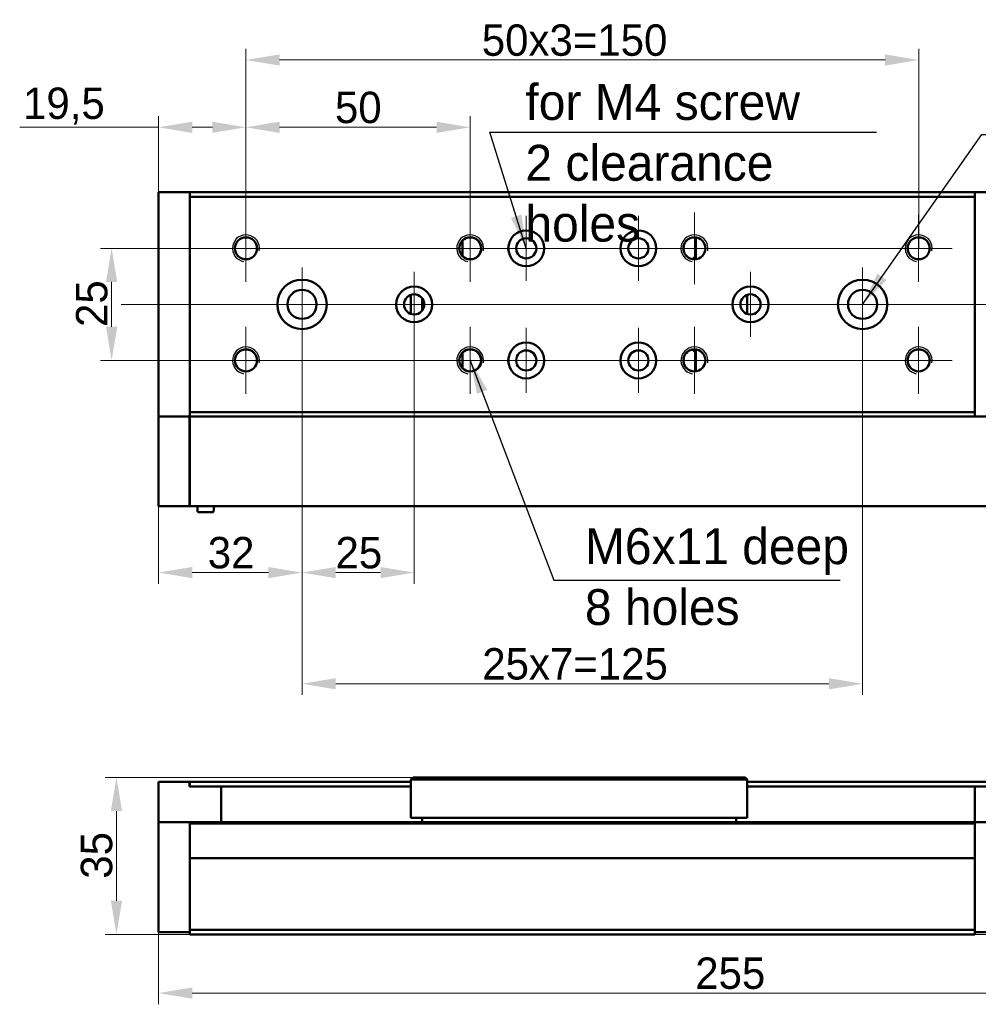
# Model space of a CAD drawing. Extents: x 2684 to 3039, y 582 to 1051.
# Tile 21 of 37: x 2692 to 2906, y 832 to 1051. Entities that reach past the tile are written whole.
import ezdxf

# ---------------------------------------------------------------- set-up
doc = ezdxf.new("R2010")
doc.units = 0
doc.header["$LTSCALE"] = 2.5
for name, color, linetype, lineweight in [('Center Mark(ISO)', 4, 'Continuous', 18), ('Centerline(ISO)', 4, 'Continuous', 18), ('Dimensions(ISO)', 3, 'Continuous', 18), ('Sketch Geometry(ISO)', 7, 'Continuous', 50), ('Symbols(ISO)', 3, 'Continuous', 25), ('Threads(ISO)', 3, 'Continuous', 25), ('Visible Edges(ISO)', 2, 'Continuous', 50)]:
    doc.layers.add(name, color=color, linetype=linetype, lineweight=lineweight)
doc.styles.add('Tekstas katalogui', font='Avgardn.ttf')
doc.dimstyles.new('Naujas_stilius', dxfattribs={"dimscale": 2.5, "dimtxt": 2.8, "dimasz": 3, "dimexe": 1, "dimexo": 0, "dimgap": 0.3, "dimtad": 1, "dimtoh": 1, "dimrnd": 1e-08, "dimtxsty": 'Tekstas katalogui', "dimcen": 0.3, "dimdle": 3, "dimclrd": 7, "dimclre": 7, "dimclrt": 7, "dimazin": 2, "dimtfac": 0.5, "dimtofl": 0, "dimtmove": 0, "dimatfit": 3, "dimfxl": 1, "dimtolj": 1, "dimlwd": 15, "dimlwe": 15, "dimarcsym": 0})
doc.dimstyles.new('Naujas_stilius$7', dxfattribs={"dimscale": 2.5, "dimtxt": 2.8, "dimasz": 3, "dimexe": 1, "dimexo": 0, "dimgap": 0.3, "dimtad": 1, "dimtoh": 1, "dimrnd": 1e-08, "dimtxsty": 'Tekstas katalogui', "dimcen": 0.3, "dimdle": 3, "dimclrd": 7, "dimclre": 7, "dimclrt": 7, "dimazin": 2, "dimtfac": 0.5, "dimtofl": 0, "dimtmove": 0, "dimatfit": 3, "dimfxl": 1, "dimtolj": 1, "dimlwd": 25, "dimlwe": 15, "dimarcsym": 0})

# ---------------------------------------------------------------- blocks, each defined once
blk = doc.blocks.new('*D47')
at = {"layer": 'Defpoints', "color": 0, "linetype": 'Continuous'}
for p in [(2734.92, 1000.35), (2712.42, 975.35), (2734.92, 975.35)]:
    blk.add_point(p, dxfattribs=at)
at = {"layer": 'Dimensions(ISO)', "color": 7, "linetype": 'Continuous', "lineweight": 15}
for p, q in [((2734.92, 1000.35), (2709.92, 1000.35)), ((2712.42, 992.85), (2712.42, 982.85)), ((2734.92, 975.35), (2709.92, 975.35))]:
    blk.add_line(p, q, dxfattribs=at)
at = {"layer": 'Dimensions(ISO)', "color": 7, "linetype": 'Continuous'}
for points in [[(2711.17, 992.85), (2713.67, 992.85), (2712.42, 1000.35)], [(2711.17, 982.85), (2713.67, 982.85), (2712.42, 975.35)]]:
    blk.add_solid(points, dxfattribs=at)
at = {"layer": 'Dimensions(ISO)', "color": 7, "linetype": 'Continuous', "lineweight": 18, "insert": (2708.02, 982.81), "char_height": 7, "attachment_point": 4, "rotation": 90, "style": 'Tekstas katalogui'}
blk.add_mtext('\\A1;25', dxfattribs=at)
blk = doc.blocks.new('*D48')
at = {"layer": 'Defpoints', "color": 0, "linetype": 'Continuous'}
for p in [(2742.38, 1027.34), (2722.88, 1012.85), (2742.38, 1000.35)]:
    blk.add_point(p, dxfattribs=at)
at = {"layer": 'Dimensions(ISO)', "color": 7, "linetype": 'Continuous', "lineweight": 15}
for p, q in [((2722.88, 1012.85), (2722.88, 1029.84)), ((2742.38, 1000.35), (2742.38, 1029.84)), ((2722.88, 1027.34), (2691.92, 1027.34)), ((2734.88, 1027.34), (2730.38, 1027.34))]:
    blk.add_line(p, q, dxfattribs=at)
at = {"layer": 'Dimensions(ISO)', "color": 7, "linetype": 'Continuous'}
for points in [[(2730.38, 1028.59), (2730.38, 1026.09), (2722.88, 1027.34)], [(2734.88, 1028.59), (2734.88, 1026.09), (2742.38, 1027.34)]]:
    blk.add_solid(points, dxfattribs=at)
at = {"layer": 'Dimensions(ISO)', "color": 7, "linetype": 'Continuous', "lineweight": 18, "insert": (2692.67, 1032.05), "char_height": 7, "attachment_point": 4, "style": 'Tekstas katalogui'}
blk.add_mtext('\\A1;19,5', dxfattribs=at)
blk = doc.blocks.new('*D49')
at = {"layer": 'Defpoints', "color": 0, "linetype": 'Continuous'}
for p in [(2792.38, 1027.34), (2742.38, 1000.35), (2792.38, 1000.35)]:
    blk.add_point(p, dxfattribs=at)
at = {"layer": 'Dimensions(ISO)', "color": 7, "linetype": 'Continuous', "lineweight": 15}
for p, q in [((2742.38, 1000.35), (2742.38, 1029.84)), ((2792.38, 1000.35), (2792.38, 1029.84)), ((2749.88, 1027.34), (2784.88, 1027.34))]:
    blk.add_line(p, q, dxfattribs=at)
at = {"layer": 'Dimensions(ISO)', "color": 7, "linetype": 'Continuous'}
for points in [[(2749.88, 1028.59), (2749.88, 1026.09), (2742.38, 1027.34)], [(2784.88, 1028.59), (2784.88, 1026.09), (2792.38, 1027.34)]]:
    blk.add_solid(points, dxfattribs=at)
at = {"layer": 'Dimensions(ISO)', "color": 7, "linetype": 'Continuous', "lineweight": 18, "insert": (2762.22, 1031.73), "char_height": 7, "attachment_point": 4, "style": 'Tekstas katalogui'}
blk.add_mtext('\\A1;50', dxfattribs=at)
blk = doc.blocks.new('*D50')
at = {"layer": 'Defpoints', "color": 0, "linetype": 'Continuous'}
for p in [(2892.38, 1042.35), (2742.38, 1000.35), (2892.38, 1000.35)]:
    blk.add_point(p, dxfattribs=at)
at = {"layer": 'Dimensions(ISO)', "color": 7, "linetype": 'Continuous', "lineweight": 15}
for p, q in [((2742.38, 1000.35), (2742.38, 1044.85)), ((2892.38, 1000.35), (2892.38, 1044.85)), ((2749.88, 1042.35), (2884.88, 1042.35))]:
    blk.add_line(p, q, dxfattribs=at)
at = {"layer": 'Dimensions(ISO)', "color": 7, "linetype": 'Continuous'}
for points in [[(2749.88, 1043.6), (2749.88, 1041.1), (2742.38, 1042.35)], [(2884.88, 1043.6), (2884.88, 1041.1), (2892.38, 1042.35)]]:
    blk.add_solid(points, dxfattribs=at)
at = {"layer": 'Dimensions(ISO)', "color": 7, "linetype": 'Continuous', "lineweight": 18, "insert": (2794.96, 1046.74), "char_height": 7, "attachment_point": 4, "style": 'Tekstas katalogui'}
blk.add_mtext('\\A1;50x3=150', dxfattribs=at)
blk = doc.blocks.new('*D51')
at = {"layer": 'Defpoints', "color": 0, "linetype": 'Continuous'}
for p in [(2754.88, 987.85), (2722.88, 962.85), (2754.88, 928.04)]:
    blk.add_point(p, dxfattribs=at)
at = {"layer": 'Dimensions(ISO)', "color": 7, "linetype": 'Continuous', "lineweight": 15}
for p, q in [((2754.88, 987.85), (2754.88, 925.54)), ((2722.88, 962.85), (2722.88, 925.54)), ((2730.38, 928.04), (2747.38, 928.04))]:
    blk.add_line(p, q, dxfattribs=at)
at = {"layer": 'Dimensions(ISO)', "color": 7, "linetype": 'Continuous'}
for points in [[(2730.38, 929.29), (2730.38, 926.79), (2722.88, 928.04)], [(2747.38, 929.29), (2747.38, 926.79), (2754.88, 928.04)]]:
    blk.add_solid(points, dxfattribs=at)
at = {"layer": 'Dimensions(ISO)', "color": 7, "linetype": 'Continuous', "lineweight": 18, "insert": (2733.86, 932.44), "char_height": 7, "attachment_point": 4, "style": 'Tekstas katalogui'}
blk.add_mtext('\\A1;32', dxfattribs=at)
blk = doc.blocks.new('*D52')
at = {"layer": 'Defpoints', "color": 0, "linetype": 'Continuous'}
for p in [(2754.88, 987.85), (2779.88, 987.85), (2754.88, 928.04)]:
    blk.add_point(p, dxfattribs=at)
at = {"layer": 'Dimensions(ISO)', "color": 7, "linetype": 'Continuous', "lineweight": 15}
for p, q in [((2754.88, 987.85), (2754.88, 925.54)), ((2779.88, 987.85), (2779.88, 925.54)), ((2772.38, 928.04), (2762.38, 928.04))]:
    blk.add_line(p, q, dxfattribs=at)
at = {"layer": 'Dimensions(ISO)', "color": 7, "linetype": 'Continuous'}
for points in [[(2762.38, 929.29), (2762.38, 926.79), (2754.88, 928.04)], [(2772.38, 929.29), (2772.38, 926.79), (2779.88, 928.04)]]:
    blk.add_solid(points, dxfattribs=at)
at = {"layer": 'Dimensions(ISO)', "color": 7, "linetype": 'Continuous', "lineweight": 18, "insert": (2762.34, 932.44), "char_height": 7, "attachment_point": 4, "style": 'Tekstas katalogui'}
blk.add_mtext('\\A1;25', dxfattribs=at)
blk = doc.blocks.new('*D53')
at = {"layer": 'Defpoints', "color": 0, "linetype": 'Continuous'}
for p in [(2754.88, 987.85), (2879.88, 987.85), (2879.88, 903.25)]:
    blk.add_point(p, dxfattribs=at)
at = {"layer": 'Dimensions(ISO)', "color": 7, "linetype": 'Continuous', "lineweight": 15}
for p, q in [((2754.88, 987.85), (2754.88, 900.75)), ((2879.88, 987.85), (2879.88, 900.75)), ((2762.38, 903.25), (2872.38, 903.25))]:
    blk.add_line(p, q, dxfattribs=at)
at = {"layer": 'Dimensions(ISO)', "color": 7, "linetype": 'Continuous'}
for points in [[(2762.38, 904.5), (2762.38, 902), (2754.88, 903.25)], [(2872.38, 904.5), (2872.38, 902), (2879.88, 903.25)]]:
    blk.add_solid(points, dxfattribs=at)
at = {"layer": 'Dimensions(ISO)', "color": 7, "linetype": 'Continuous', "lineweight": 18, "insert": (2795.07, 907.64), "char_height": 7, "attachment_point": 4, "style": 'Tekstas katalogui'}
blk.add_mtext('\\A1;25x7=125', dxfattribs=at)
blk = doc.blocks.new('*D54')
at = {"layer": 'Defpoints', "color": 0, "linetype": 'Continuous'}
for p in [(2919.88, 889.87), (2996.28, 889.87), (2904.88, 847.37)]:
    blk.add_point(p, dxfattribs=at)
at = {"layer": 'Dimensions(ISO)', "color": 7, "linetype": 'Continuous', "lineweight": 15}
for p, q in [((2919.88, 889.87), (2998.78, 889.87)), ((2996.28, 854.87), (2996.28, 882.37)), ((2904.88, 847.37), (2998.78, 847.37))]:
    blk.add_line(p, q, dxfattribs=at)
at = {"layer": 'Dimensions(ISO)', "color": 7, "linetype": 'Continuous'}
for points in [[(2995.03, 882.37), (2997.53, 882.37), (2996.28, 889.87)], [(2995.03, 854.87), (2997.53, 854.87), (2996.28, 847.37)]]:
    blk.add_solid(points, dxfattribs=at)
at = {"layer": 'Dimensions(ISO)', "color": 7, "linetype": 'Continuous', "lineweight": 18, "insert": (2991.56, 859.3), "char_height": 7, "attachment_point": 4, "rotation": 90, "style": 'Tekstas katalogui'}
blk.add_mtext('\\A1;42,5', dxfattribs=at)
blk = doc.blocks.new('*D55')
at = {"layer": 'Defpoints', "color": 0, "linetype": 'Continuous'}
for p in [(2713.49, 882.37), (2779.66, 882.37), (2729.88, 847.37)]:
    blk.add_point(p, dxfattribs=at)
at = {"layer": 'Dimensions(ISO)', "color": 7, "linetype": 'Continuous', "lineweight": 15}
for p, q in [((2779.66, 882.37), (2710.99, 882.37)), ((2713.49, 854.87), (2713.49, 874.87)), ((2729.88, 847.37), (2710.99, 847.37))]:
    blk.add_line(p, q, dxfattribs=at)
at = {"layer": 'Dimensions(ISO)', "color": 7, "linetype": 'Continuous'}
for points in [[(2712.24, 874.87), (2714.74, 874.87), (2713.49, 882.37)], [(2712.24, 854.87), (2714.74, 854.87), (2713.49, 847.37)]]:
    blk.add_solid(points, dxfattribs=at)
at = {"layer": 'Dimensions(ISO)', "color": 7, "linetype": 'Continuous', "lineweight": 18, "insert": (2709.1, 859.77), "char_height": 7, "attachment_point": 4, "rotation": 90, "style": 'Tekstas katalogui'}
blk.add_mtext('\\A1;35', dxfattribs=at)
blk = doc.blocks.new('*D56')
at = {"layer": 'Defpoints', "color": 0, "linetype": 'Continuous'}
for p in [(2977.88, 856.27), (2722.88, 847.87), (2977.88, 834.27)]:
    blk.add_point(p, dxfattribs=at)
at = {"layer": 'Dimensions(ISO)', "color": 7, "linetype": 'Continuous', "lineweight": 15}
for p, q in [((2977.88, 856.27), (2977.88, 831.77)), ((2722.88, 847.87), (2722.88, 831.77)), ((2730.38, 834.27), (2970.38, 834.27))]:
    blk.add_line(p, q, dxfattribs=at)
at = {"layer": 'Dimensions(ISO)', "color": 7, "linetype": 'Continuous'}
for points in [[(2730.38, 835.52), (2730.38, 833.02), (2722.88, 834.27)], [(2970.38, 835.52), (2970.38, 833.02), (2977.88, 834.27)]]:
    blk.add_solid(points, dxfattribs=at)
at = {"layer": 'Dimensions(ISO)', "color": 7, "linetype": 'Continuous', "lineweight": 18, "insert": (2842.56, 838.66), "char_height": 7, "attachment_point": 4, "style": 'Tekstas katalogui'}
blk.add_mtext('\\A1;255', dxfattribs=at)

msp = doc.modelspace()

# ---------------------------------------------------------------- linework, layer by layer
at = {"layer": 'Center Mark(ISO)', "linetype": 'Continuous'}
for p, q in [((2842.379, 1008.351), (2842.379, 992.351)), ((2742.379, 1007.809), (2742.379, 992.892)), ((2792.379, 1007.809), (2792.379, 992.892)), ((2804.879, 1007.601), (2804.879, 993.101)), ((2829.879, 1007.601), (2829.879, 993.101)), ((2892.379, 1007.809), (2892.379, 992.892)), ((2754.879, 996.101), (2754.879, 979.601)), ((2779.879, 995.101), (2779.879, 980.601)), ((2854.879, 995.101), (2854.879, 980.601)), ((2879.879, 996.101), (2879.879, 979.601)), ((2742.379, 967.892), (2742.379, 982.809)), ((2792.379, 967.892), (2792.379, 982.809)), ((2804.879, 968.101), (2804.879, 982.601)), ((2829.879, 968.101), (2829.879, 982.601)), ((2842.379, 967.892), (2842.379, 982.809)), ((2892.379, 967.892), (2892.379, 982.809))]:
    msp.add_line(p, q, dxfattribs=at)
at = {"layer": 'Centerline(ISO)', "linetype": 'Continuous'}
for p, q in [((2734.92, 1000.351), (2899.837, 1000.351)), ((2714.567, 987.851), (2915.852, 987.851)), ((2899.837, 975.351), (2734.92, 975.351))]:
    msp.add_line(p, q, dxfattribs=at)
at = {"layer": 'Sketch Geometry(ISO)'}
for centre, radius in [((2804.879, 1000.351), 4), ((2829.879, 1000.351), 4), ((2754.879, 987.851), 5.5), ((2879.879, 987.851), 5.5), ((2779.879, 987.851), 4), ((2854.879, 987.851), 4), ((2804.879, 975.351), 4), ((2829.879, 975.351), 4)]:
    msp.add_circle(centre, radius, dxfattribs=at)
at = {"layer": 'Threads(ISO)'}
for centre in [(2742.379, 1000.351), (2792.379, 1000.351), (2842.379, 1000.351), (2892.379, 1000.351), (2742.379, 975.351), (2792.379, 975.351), (2842.379, 975.351), (2892.379, 975.351)]:
    msp.add_arc(centre, 3, 350, 260, dxfattribs=at)
at = {"layer": 'Visible Edges(ISO)'}
for p, q in [((2722.879, 1012.851), (2729.879, 1012.851)), ((2722.879, 962.851), (2722.879, 1012.851)), ((2904.879, 1012.851), (2729.879, 1012.851)), ((2729.879, 1012.351), (2729.879, 1012.851)), ((2729.879, 1012.351), (2729.879, 1011.851)), ((2904.879, 1012.851), (2911.879, 1012.851)), ((2904.879, 1012.351), (2904.879, 1012.851)), ((2904.879, 1011.851), (2904.879, 1012.351)), ((2729.879, 1011.851), (2904.879, 1011.851)), ((2729.879, 1011.851), (2729.879, 963.851)), ((2904.879, 963.851), (2904.879, 1011.851)), ((2790.664, 1002.101), (2790.664, 998.651)), ((2842.664, 998.651), (2842.664, 1002.784)), ((2790.664, 998.6), (2790.664, 998.651)), ((2790.967, 998.348), (2790.664, 998.651)), ((2842.664, 998.651), (2841.952, 997.938)), ((2842.664, 998.651), (2842.664, 997.917)), ((2779.164, 985.717), (2779.164, 989.984)), ((2781.664, 986.482), (2781.664, 989.219)), ((2854.164, 985.717), (2854.164, 989.984)), ((2790.664, 977.051), (2790.967, 977.353)), ((2790.664, 977.051), (2790.664, 977.101)), ((2841.952, 977.763), (2842.664, 977.051)), ((2842.664, 977.784), (2842.664, 977.051)), ((2790.664, 977.051), (2790.664, 973.6)), ((2842.664, 972.917), (2842.664, 977.051)), ((2722.879, 944.851), (2722.879, 962.851)), ((2722.879, 962.851), (2729.879, 962.851)), ((2729.779, 944.851), (2729.779, 962.851)), ((2904.879, 963.851), (2729.879, 963.851)), ((2729.879, 963.851), (2729.879, 963.351)), ((2729.879, 962.851), (2729.879, 963.351)), ((2729.879, 962.851), (2904.879, 962.851)), ((2729.879, 944.851), (2729.879, 962.851)), ((2904.879, 963.351), (2904.879, 963.851)), ((2904.879, 962.851), (2904.879, 963.351)), ((2904.879, 962.851), (2911.879, 962.851)), ((2722.879, 944.851), (2722.879, 942.851)), ((2729.779, 944.851), (2729.779, 942.851)), ((2729.879, 944.851), (2729.879, 942.851)), ((2722.879, 942.851), (2729.879, 942.851)), ((2911.779, 942.851), (2729.779, 942.851)), ((2731.54, 942.151), (2731.479, 942.851)), ((2731.557, 942.151), (2731.54, 942.151)), ((2731.557, 942.151), (2731.602, 941.642)), ((2735.155, 941.642), (2735.2, 942.151)), ((2735.217, 942.151), (2735.2, 942.151)), ((2735.217, 942.151), (2735.279, 942.851)), ((2735.055, 941.551), (2731.703, 941.551)), ((2722.879, 881.368), (2729.879, 881.368)), ((2722.879, 872.368), (2722.879, 881.368)), ((2729.779, 881.368), (2729.779, 880.368)), ((2779.164, 881.368), (2729.779, 881.368)), ((2729.879, 880.368), (2729.879, 881.368)), ((2779.164, 881.868), (2779.664, 882.368)), ((2779.164, 881.868), (2854.164, 881.868)), ((2779.164, 873.368), (2779.164, 881.868)), ((2853.664, 882.368), (2779.664, 882.368)), ((2854.164, 881.868), (2853.664, 882.368)), ((2854.164, 873.368), (2854.164, 881.868)), ((2911.779, 881.368), (2854.164, 881.368)), ((2729.779, 880.368), (2779.164, 880.368)), ((2729.879, 880.368), (2736.879, 880.368)), ((2736.879, 872.368), (2736.879, 880.368)), ((2854.164, 880.368), (2911.779, 880.368)), ((2904.879, 880.368), (2911.879, 880.368)), ((2904.879, 872.368), (2904.879, 880.368)), ((2722.879, 872.368), (2729.879, 872.368)), ((2722.879, 847.868), (2722.879, 872.368)), ((2904.879, 872.368), (2729.879, 872.368)), ((2729.879, 847.868), (2729.879, 872.368)), ((2729.879, 872.068), (2904.879, 872.068)), ((2729.879, 872.068), (2729.879, 864.368)), ((2779.164, 873.368), (2854.164, 873.368)), ((2781.664, 872.368), (2781.664, 873.368)), ((2851.664, 872.368), (2851.664, 873.368)), ((2904.879, 872.368), (2911.879, 872.368)), ((2904.879, 847.868), (2904.879, 872.368)), ((2904.879, 864.368), (2904.879, 872.068)), ((2904.879, 864.368), (2729.879, 864.368)), ((2729.879, 848.368), (2729.879, 864.368)), ((2729.879, 864.368), (2904.879, 864.368)), ((2904.879, 848.368), (2904.879, 864.368)), ((2722.879, 847.868), (2729.879, 847.868)), ((2904.879, 848.368), (2729.879, 848.368)), ((2729.879, 847.868), (2729.879, 847.368)), ((2904.879, 847.368), (2904.879, 847.868)), ((2904.879, 847.868), (2911.879, 847.868)), ((2729.879, 847.368), (2904.879, 847.368))]:
    msp.add_line(p, q, dxfattribs=at)
at = {"layer": 'Visible Edges(ISO)', "flags": 128}
for points in [[(2731.602, 941.642), (2731.603, 941.636), (2731.604, 941.629), (2731.605, 941.623), (2731.607, 941.617), (2731.609, 941.612), (2731.612, 941.606), (2731.615, 941.601), (2731.618, 941.595), (2731.622, 941.59), (2731.626, 941.585), (2731.63, 941.581), (2731.634, 941.577), (2731.639, 941.573), (2731.644, 941.569), (2731.65, 941.566), (2731.655, 941.562), (2731.661, 941.56), (2731.666, 941.557), (2731.672, 941.555), (2731.678, 941.554), (2731.684, 941.552), (2731.69, 941.551), (2731.697, 941.551), (2731.703, 941.551)], [(2735.055, 941.551), (2735.061, 941.551), (2735.067, 941.551), (2735.073, 941.552), (2735.079, 941.554), (2735.085, 941.555), (2735.091, 941.557), (2735.097, 941.56), (2735.102, 941.562), (2735.108, 941.566), (2735.113, 941.569), (2735.118, 941.573), (2735.123, 941.577), (2735.127, 941.581), (2735.131, 941.585), (2735.135, 941.59), (2735.139, 941.595), (2735.142, 941.601), (2735.145, 941.606), (2735.148, 941.612), (2735.15, 941.617), (2735.152, 941.623), (2735.153, 941.629), (2735.155, 941.636), (2735.155, 941.642)]]:
    msp.add_lwpolyline(points, dxfattribs=at)
at = {"layer": 'Visible Edges(ISO)'}
for centre, radius in [((2742.379, 1000.351), 2.458), ((2742.379, 1000.351), 2.45), ((2792.379, 1000.351), 2.458), ((2792.379, 1000.351), 2.45), ((2804.879, 1000.351), 2.25), ((2829.879, 1000.351), 2.25), ((2842.379, 1000.351), 2.458), ((2842.379, 1000.351), 2.45), ((2892.379, 1000.351), 2.458), ((2892.379, 1000.351), 2.45), ((2754.879, 987.851), 3.25), ((2879.879, 987.851), 3.25), ((2779.879, 987.851), 2.25), ((2854.879, 987.851), 2.25), ((2742.379, 975.351), 2.458), ((2742.379, 975.351), 2.45), ((2792.379, 975.351), 2.458), ((2792.379, 975.351), 2.45), ((2804.879, 975.351), 2.25), ((2829.879, 975.351), 2.25), ((2842.379, 975.351), 2.458), ((2842.379, 975.351), 2.45), ((2892.379, 975.351), 2.458), ((2892.379, 975.351), 2.45)]:
    msp.add_circle(centre, radius, dxfattribs=at)

# ---------------------------------------------------------------- texts
at = {"layer": 'Symbols(ISO)', "color": 7, "char_height": 8, "attachment_point": 1, "line_spacing_factor": 1.017241, "style": 'Tekstas katalogui'}
for s, insert, width in [('{\\fFutura Lt BT|b0|i0;\\H8.0000;for M4 screw\\P2 clearance holes}', (2804.688, 1036.991), 78.74121), ('{\\fFutura Lt BT|b0|i0;\\H8.0000;M6x11 deep\\P8 holes}', (2817.958, 937.923), 58.50406)]:
    msp.add_mtext(s, dxfattribs=dict(at, insert=insert, width=width))

# ---------------------------------------------------------------- dimensions: what is measured, and where the dimension line sits
at = {"layer": 'Dimensions(ISO)', "color": 7, "linetype": 'Continuous', "lineweight": 18}
for base, p1, p2, text, picture, middle in [((2892.379, 1042.351), (2742.379, 1000.351), (2892.379, 1000.351), '50x3=<>', '*D50', (2817.379, 1042.351)), ((2879.879, 903.25), (2754.879, 987.851), (2879.879, 987.851), '25x7=<>', '*D53', (2817.379, 903.25))]:
    dim = msp.add_linear_dim(base=base, p1=p1, p2=p2, angle=180, text=text, dimstyle='Naujas_stilius', override={"dimtoh": 0, "dimdec": 2, "dimtp": 0, "dimtm": 0, "dimtdec": 3}, dxfattribs=at)
    dim.commit()
    dim.dimension.update_dxf_attribs({"geometry": picture, "text_midpoint": middle, "dimtype": 160})
for base, p1, p2, picture, middle in [((2742.379, 1027.336), (2722.879, 1012.851), (2742.379, 1000.351), '*D48', (2701.552, 1027.336)), ((2754.879, 928.044), (2722.879, 962.851), (2754.879, 987.851), '*D51', (2738.879, 928.044)), ((2977.879, 834.268), (2722.879, 847.868), (2977.879, 856.268), '*D56', (2850.379, 834.268))]:
    dim = msp.add_linear_dim(base=base, p1=p1, p2=p2, dimstyle='Naujas_stilius', override={"dimtoh": 0, "dimdec": 2, "dimtp": 0, "dimtm": 0, "dimtdec": 3}, dxfattribs=at)
    dim.commit()
    dim.dimension.update_dxf_attribs({"geometry": picture, "text_midpoint": middle, "dimtype": 160})
for base, p1, p2, angle, override, picture, middle in [((2792.379, 1027.336), (2742.379, 1000.351), (2792.379, 1000.351), 180, {"dimtoh": 0, "dimdec": 2, "dimtp": 0, "dimtm": 0, "dimtdec": 3}, '*D49', (2767.379, 1027.336)), ((2712.416, 975.351), (2734.92, 1000.351), (2734.92, 975.351), 270, {"dimtoh": 0, "dimdec": 2, "dimtp": 0, "dimtm": 0, "dimtdec": 3, "dimtmove": 1}, '*D47', (2712.416, 987.851)), ((2754.879, 928.044), (2779.879, 987.851), (2754.879, 987.851), 180, {"dimtoh": 0, "dimdec": 2, "dimtp": 0, "dimtm": 0, "dimtdec": 3}, '*D52', (2767.379, 928.044)), ((2996.278, 889.868), (2904.879, 847.368), (2919.879, 889.868), 270, {"dimtoh": 0, "dimdec": 2, "dimtp": 0, "dimtm": 0, "dimtdec": 3, "dimtmove": 1}, '*D54', (2996.278, 868.618)), ((2713.487, 882.368), (2729.879, 847.368), (2779.664, 882.368), 90, {"dimtoh": 0, "dimdec": 2, "dimtp": 0, "dimtm": 0, "dimtdec": 3, "dimtmove": 1}, '*D55', (2713.487, 864.868))]:
    dim = msp.add_linear_dim(base=base, p1=p1, p2=p2, angle=angle, dimstyle='Naujas_stilius', override=override, dxfattribs=at)
    dim.commit()
    dim.dimension.update_dxf_attribs({"geometry": picture, "text_midpoint": middle, "dimtype": 160})

# ---------------------------------------------------------------- leaders
at = {"layer": 'Symbols(ISO)', "color": 7, "linetype": 'Continuous', "lineweight": 25, "annotation_type": 0, "has_hookline": 1, "hookline_direction": 0}
for points, text_width in [([(2804.879, 1000.351), (2796.732, 1026.228), (2804.232, 1026.228)], 78.77), ([(2879.879, 987.851), (2906.495, 1025.714), (2913.995, 1025.714)], 78.77), ([(2792.379, 975.351), (2811.042, 926.384), (2818.542, 926.384)], 56.352)]:
    msp.add_leader(points, dimstyle='Naujas_stilius$7', override={"dimgap": 0, "dimtad": 1}, dxfattribs=dict(at, text_width=text_width))

doc.saveas('drawing.dxf')
